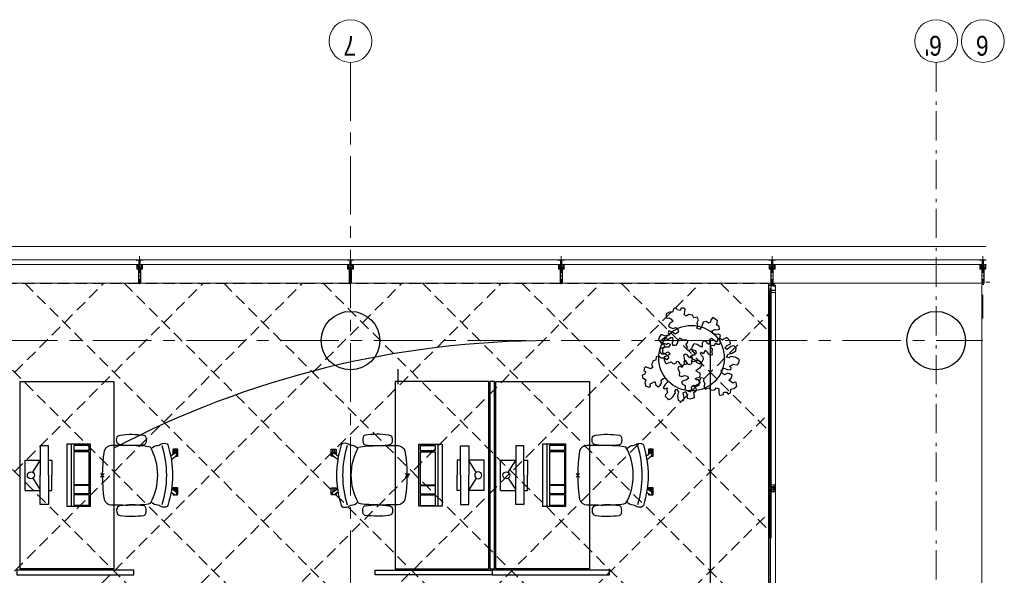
# Model space of a CAD drawing. Header units: millimetres. Extents: x 164327 to 368283, y 131426 to 274001.
# Tile 45 of 160: x 253903 to 262310, y 268288 to 273035. Entities that reach past the tile are written whole.
import ezdxf

# ---------------------------------------------------------------- set-up
doc = ezdxf.new("R2010")
doc.units = ezdxf.units.MM
doc.header["$LTSCALE"] = 400
doc.header["$PDMODE"] = 3
doc.header["$PDSIZE"] = 15
for name, pattern in [('CENTER', [2, 1.25, -0.25, 0.25, -0.25]), ('HIDDEN', [0.375, 0.25, -0.125]), ('STYLE_06', [1.041641, 0.625, -0.208282, 0.069427, -0.138931]), ('STYLE_15', [0.240945, 0.11811, -0.059055, 0.004724, -0.059055]), ('STYLE_16', [0.177165, 0.11811, -0.059055])]:
    doc.linetypes.add(name, pattern=pattern)
for name, color, linetype in [('-gd', 2, 'Continuous'), ('inlay', 6, 'Continuous'), ('inr', 4, 'Continuous'), ('plafond', 255, 'HIDDEN'), ('plant', 114, 'Continuous'), ('plat', 5, 'Continuous'), ('sona-s008_ip0', 7, 'Continuous'), ('stramien', 1, 'CENTER'), ('symbol', 1, 'Continuous'), ('timmerwerk-ge', 150, 'Continuous')]:
    doc.layers.add(name, color=color, linetype=linetype)
for name, color, linetype, lineweight in [('Buitenkozijnen', 140, 'Continuous', 15), ('mat-baksteen', 5, 'Continuous', 25), ('mat-beton (ihwg)', 5, 'Continuous', 25), ('mat-glas-vert', 5, 'Continuous', 15), ('MAT-kit', 140, 'Continuous', 5), ('mat-kunststof', 43, 'Continuous', 9), ('mat-staal', 5, 'Continuous', 25), ('None', 7, 'Continuous', 9)]:
    doc.layers.add(name, color=color, linetype=linetype, lineweight=lineweight)
doc.styles.add('Arial Narrow', font='ARIALN.TTF', dxfattribs={"height": 222.25})

# ---------------------------------------------------------------- blocks, each defined once
blk = doc.blocks.new('Kolom O 500')
at = {"layer": 'mat-beton (ihwg)', "lineweight": 25}
blk.add_circle((0, 0), 250, dxfattribs=at)
blk = doc.blocks.new('*U131')
at = {"layer": 'None', "color": 8, "lineweight": 5, "flags": 128}
for points in [[(-5, -154.3), (-5, -154.3, 0.414214), (-5.5, -154.8), (-5.5, -172.5), (-5.5, -172.5, 0.414214), (-5, -173), (-4, -173), (-4, -173, 0.414214), (-3.5, -172.5), (-3.5, -172.5, 0.414214), (-4, -172), (-4.5, -172), (-4.5, -168.8), (-4.5, -168.8, -0.414214), (-4, -168.3), (-2.7, -168.3), (-2.7, -168.3, 0.221695), (-1.9, -167.9), (-0.8, -166.5), (-0.8, -166.5, -0.466308), (0.8, -166.5), (2, -167.9), (2, -167.9, 0.221695), (2.7, -168.3), (4, -168.3), (4, -168.3, -0.414214), (4.5, -168.8), (4.5, -172), (4, -172), (4, -172, 0.414214), (3.5, -172.5), (3.5, -172.5, 0.414214), (4, -173), (5, -173), (5, -173, 0.414214), (5.5, -172.5), (5.5, -154.8), (5.5, -154.8, 0.414214), (5, -154.3), (4.7, -154.3), (4.7, -155), (4.7, -155, -0.414214), (4.4, -155.3), (4.1, -155.3), (4.1, -155.3, -0.414214), (3.3, -154.5), (3.3, -150.6), (3.3, -150.6, -0.414214), (4.1, -149.8), (4.4, -149.8), (4.4, -149.8, -0.414214), (4.7, -150.1), (4.7, -150.8), (5, -150.8), (5, -150.8, 0.414214), (5.5, -150.3), (5.5, -137.6), (5.5, -137.6, 0.351868), (5.3, -137.3), (5.3, -137.3, 0.351868), (4.9, -137.5), (4.1, -139.2), (4.1, -139.2, 0.314902), (4.2, -139.4), (4.5, -139.7), (4.5, -139.7, -0.198912), (4.5, -139.9), (4.5, -140.1), (4.5, -140.1, -0.198912), (4.5, -140.3), (4.2, -140.6), (4.2, -140.6, 0.414214), (4.2, -140.8), (4.5, -141.1), (4.5, -141.1, -0.198912), (4.5, -141.3), (4.5, -141.5), (4.5, -141.5, -0.198912), (4.5, -141.7), (4.2, -142), (4.2, -142, 0.414214), (4.2, -142.2), (4.5, -142.5), (4.5, -142.5, -0.198912), (4.5, -142.7), (4.5, -143.2), (4.5, -143.2, -0.087489), (4.5, -143.3), (4.2, -144.1), (4.2, -148.5), (4.2, -148.5, -0.414214), (3.9, -148.8), (-3.9, -148.8), (-3.9, -148.8, -0.414214), (-4.2, -148.5), (-4.2, -144.1), (-4.5, -143.3), (-4.5, -143.3, -0.087489), (-4.5, -143.2), (-4.5, -142.7), (-4.5, -142.7, -0.198912), (-4.4, -142.5), (-4.1, -142.2), (-4.1, -142.2, 0.414214), (-4.1, -142), (-4.4, -141.7), (-4.4, -141.7, -0.198912), (-4.5, -141.5), (-4.5, -141.3), (-4.5, -141.3, -0.198912), (-4.4, -141.1), (-4.1, -140.8), (-4.1, -140.8, 0.414214), (-4.1, -140.6), (-4.4, -140.3), (-4.4, -140.3, -0.198912), (-4.5, -140.1), (-4.5, -139.9), (-4.5, -139.9, -0.198912), (-4.4, -139.7), (-4.1, -139.4), (-4.1, -139.4, 0.314902), (-4.1, -139.2), (-4.9, -137.5), (-4.9, -137.5, 0.351868), (-5.3, -137.3), (-5.3, -137.3, 0.351868), (-5.5, -137.6), (-5.5, -150.3), (-5.5, -150.3, 0.414214), (-5, -150.8), (-4.7, -150.8), (-4.7, -150.1), (-4.7, -150.1, -0.414214), (-4.4, -149.8), (-4.1, -149.8), (-4.1, -149.8, -0.414214), (-3.3, -150.6), (-3.3, -154.5), (-3.3, -154.5, -0.414214), (-4.1, -155.3), (-4.4, -155.3), (-4.4, -155.3, -0.414214), (-4.7, -155), (-4.7, -154.3)], [(-4.5, -161.7, -0.414214), (-4, -161.2), (-2.7, -161.2), (-2.7, -161.2, 0.414214), (-2.5, -161), (-2.5, -160.4), (-2.5, -160.4, 0.414214), (-2.7, -160.2), (-4, -160.2), (-4, -160.2, -0.414214), (-4.5, -159.7), (-4.5, -156.8), (-4.5, -156.8, -0.414214), (-4, -156.3), (4, -156.3), (4, -156.3, -0.414214), (4.5, -156.8), (4.5, -159.7), (4.5, -159.7, -0.414214), (4, -160.2), (2.7, -160.2), (2.7, -160.2, 0.414214), (2.5, -160.4), (2.5, -161), (2.5, -161, 0.414214), (2.7, -161.2), (4, -161.2), (4, -161.2, -0.414214), (4.5, -161.7), (4.5, -166.8), (4.5, -166.8, -0.414214), (4, -167.3), (3, -167.3), (3, -167.3, -0.221695), (2.6, -167.1), (1.5, -165.9), (1.5, -165.9, 0.466308), (-1.5, -165.9), (-2.6, -167.1), (-2.6, -167.1, -0.221695), (-2.9, -167.3), (-4, -167.3), (-4, -167.3, -0.414214), (-4.5, -166.8), (-4.5, -161.7)], [(-1.8, -149.8, 0.414214), (-2.3, -150.3), (-2.3, -155.1), (-2.3, -155.1, 0.414214), (-2.1, -155.3), (2.1, -155.3), (2.1, -155.3, 0.414214), (2.3, -155.1), (2.3, -150.3), (2.3, -150.3, 0.414214), (1.8, -149.8), (-1.8, -149.8)]]:
    blk.add_lwpolyline(points, format="xyb", close=True, dxfattribs=at)
blk = doc.blocks.new('*U132')
at = {"layer": 'None', "color": 8, "lineweight": 5, "flags": 128}
for points in [[(-13.5, -182.8), (-13.5, -181.9), (-14.5, -181.1), (-14.5, -181.1, 0.36397), (-14.9, -181.1), (-14.9, -181.1), (-15.4, -181.5), (-15.4, -181.5, -0.36397), (-15.8, -181.5), (-15.8, -181.5), (-16.3, -181.1), (-16.3, -181.1, 0.36397), (-16.7, -181.1), (-16.7, -181.1), (-17.2, -181.5), (-17.2, -181.5, -0.36397), (-17.6, -181.5), (-17.6, -181.5), (-18.1, -181.1), (-18.1, -181.1, 0.36397), (-18.5, -181.1), (-18.5, -181.1), (-19, -181.5), (-19, -181.5, -0.36397), (-19.4, -181.5), (-19.4, -181.5), (-19.9, -181.1), (-19.9, -181.1, 0.36397), (-20.3, -181.1), (-20.3, -181.1), (-20.8, -181.5), (-20.8, -181.5, -0.36397), (-21.2, -181.5), (-21.2, -181.5), (-21.7, -181.1), (-21.7, -181.1, 0.36397), (-22.1, -181.1), (-22.1, -181.1), (-22.4, -181.3), (-23.2, -181.3), (-23.5, -181.1), (-23.5, -181.1, 0.36397), (-23.9, -181.1), (-23.9, -181.1), (-24.2, -181.3), (-24.5, -181.3), (-24.5, -181.3, -0.267949), (-24.8, -181.2), (-24.8, -181.2), (-24.9, -180.9), (-24.9, -180.9, 0.339454), (-25.3, -180.7), (-25.3, -180.7, 0.339454), (-25.5, -181), (-25.5, -181), (-25.5, -184.4), (-25.5, -184.4, 0.414214), (-25.2, -184.7), (-25.2, -184.7), (-24.3, -184.7), (-24.3, -184.7, 0.414214), (-24, -184.4), (-24, -184.4), (-24, -182.7), (-24, -182.7, 0.236068), (-24.1, -182.5), (-24.1, -182.5), (-24.1, -182.5, -0.548276), (-24, -182.2), (-24, -182.2, -0.548276), (-23.8, -182.4), (-23.8, -182.4), (-23.8, -182.4, 0.250388), (-23.6, -182.3), (-23.6, -182.3), (-22.8, -182.3), (-22.8, -182.3, -0.414214), (-22.5, -182.6), (-22.5, -182.6), (-22.5, -183.3), (-22.5, -183.3, 0.414214), (-22.2, -183.6), (-22.2, -183.6), (-22, -183.6), (-22, -183.6, 0.131652), (-21.8, -183.5), (-21.8, -183.5), (-20.5, -182.8), (-13.5, -182.8)], [(-6, -180.7), (-6, -180.7, -0.388879), (-8.7, -183.2), (-8.7, -183.2), (-20.4, -183.2), (-21.6, -183.9), (-22.9, -183.9), (-22.9, -182.7), (-23.8, -182.7), (-23.8, -184.8), (23.8, -184.8), (23.8, -182.7), (22.9, -182.7), (22.9, -183.9), (21.7, -183.9), (20.4, -183.2), (8.7, -183.2), (8.7, -183.2, -0.388879), (6, -180.7), (6, -180.7), (5.3, -173.2), (2.5, -173.2), (2.5, -171.2), (-2.5, -171.2), (-2.5, -173.2), (-5.3, -173.2), (-6, -180.7)], [(13.5, -182.8), (13.5, -181.9), (14.5, -181.1), (14.5, -181.1, -0.36397), (14.9, -181.1), (14.9, -181.1), (15.4, -181.5), (15.4, -181.5, 0.36397), (15.8, -181.5), (15.8, -181.5), (16.3, -181.1), (16.3, -181.1, -0.36397), (16.7, -181.1), (16.7, -181.1), (17.2, -181.5), (17.2, -181.5, 0.36397), (17.6, -181.5), (17.6, -181.5), (18.1, -181.1), (18.1, -181.1, -0.36397), (18.5, -181.1), (18.5, -181.1), (19, -181.5), (19, -181.5, 0.36397), (19.4, -181.5), (19.4, -181.5), (19.9, -181.1), (19.9, -181.1, -0.36397), (20.3, -181.1), (20.3, -181.1), (20.8, -181.5), (20.8, -181.5, 0.36397), (21.2, -181.5), (21.2, -181.5), (21.7, -181.1), (21.7, -181.1, -0.36397), (22.1, -181.1), (22.1, -181.1), (22.4, -181.3), (23.2, -181.3), (23.5, -181.1), (23.5, -181.1, -0.36397), (23.9, -181.1), (23.9, -181.1), (24.2, -181.3), (24.5, -181.3), (24.5, -181.3, 0.267949), (24.8, -181.2), (24.8, -181.2), (25, -180.9), (25, -180.9, -0.339454), (25.3, -180.7), (25.3, -180.7, -0.339454), (25.5, -181), (25.5, -181), (25.5, -184.4), (25.5, -184.4, -0.414214), (25.2, -184.7), (25.2, -184.7), (24.3, -184.7), (24.3, -184.7, -0.414214), (24, -184.4), (24, -184.4), (24, -182.7), (24, -182.7, -0.236068), (24.1, -182.5), (24.1, -182.5), (24.1, -182.5, 0.548276), (24.1, -182.2), (24.1, -182.2, 0.548276), (23.9, -182.4), (23.9, -182.4), (23.9, -182.4, -0.250388), (23.6, -182.3), (23.6, -182.3), (22.8, -182.3), (22.8, -182.3, 0.414214), (22.5, -182.6), (22.5, -182.6), (22.5, -183.3), (22.5, -183.3, -0.414214), (22.2, -183.6), (22.2, -183.6), (22, -183.6), (22, -183.6, -0.131652), (21.8, -183.5), (21.8, -183.5), (20.5, -182.8), (13.5, -182.8)]]:
    blk.add_lwpolyline(points, format="xyb", close=True, dxfattribs=at)
blk = doc.blocks.new('verticale stijl 150x50 UV')
at = {"layer": 'None', "color": 8, "linetype": 'STYLE_15', "lineweight": 5}
blk.add_line((0, -216), (0, 35), dxfattribs=at)
at = {"layer": 'None', "color": 8, "lineweight": 5}
for p, q in [((-25.6, -142.7), (-25.6, -142.7)), ((-25.6, -144.4), (-25.6, -144.4)), ((-24.8, -133.4), (-24.8, -133.4)), ((-24.8, -134.2), (-24.8, -134.2)), ((-24.8, -135), (-24.8, -135)), ((-24.8, -135.8), (-24.8, -135.8)), ((-24.8, -136.6), (-24.8, -136.6)), ((-24.8, -137.4), (-24.8, -137.4)), ((-24.8, -138.3), (-24.8, -138.3)), ((-24.8, -139.1), (-24.8, -139.1)), ((-24.8, -139.9), (-24.8, -139.9)), ((-24.8, -140.7), (-24.8, -140.7)), ((-24.8, -141.5), (-24.8, -141.5)), ((-24.8, -142.3), (-24.8, -142.3)), ((-24.8, -143.1), (-24.8, -143.1)), ((-24.8, -144.8), (-24.8, -144.8)), ((-24, -133), (-24, -133)), ((-24, -133.8), (-24, -133.8)), ((-24, -134.6), (-24, -134.6)), ((-24, -135.4), (-24, -135.4)), ((-24, -136.2), (-24, -136.2)), ((-24, -137), (-24, -137)), ((-24, -137.9), (-24, -137.9)), ((-24, -138.7), (-24, -138.7)), ((-24, -139.5), (-24, -139.5)), ((-24, -140.3), (-24, -140.3)), ((-24, -141.1), (-24, -141.1)), ((-24, -141.9), (-24, -141.9)), ((-24, -142.7), (-24, -142.7)), ((-24, -144.4), (-24, -144.4)), ((-23.2, -133.4), (-23.2, -133.4)), ((-23.2, -134.2), (-23.2, -134.2)), ((-23.2, -135), (-23.2, -135)), ((-23.2, -135.8), (-23.2, -135.8)), ((-23.2, -136.6), (-23.2, -136.6)), ((-23.2, -137.4), (-23.2, -137.4)), ((-23.2, -138.3), (-23.2, -138.3)), ((-23.2, -139.1), (-23.2, -139.1)), ((-23.2, -139.9), (-23.2, -139.9)), ((-23.2, -140.7), (-23.2, -140.7)), ((-23.2, -141.5), (-23.2, -141.5)), ((-23.2, -144.8), (-23.2, -144.8)), ((-22.4, -133), (-22.4, -133)), ((-22.4, -133.8), (-22.4, -133.8)), ((-22.4, -134.6), (-22.4, -134.6)), ((-22.4, -140.3), (-22.4, -140.3)), ((-22.4, -141.1), (-22.4, -141.1)), ((-22.4, -144.4), (-22.4, -144.4)), ((-21.6, -126.9), (-21.6, -126.9)), ((-21.6, -127.7), (-21.6, -127.7)), ((-21.6, -128.5), (-21.6, -128.5)), ((-21.6, -129.3), (-21.6, -129.3)), ((-21.6, -130.1), (-21.6, -130.1)), ((-21.6, -130.9), (-21.6, -130.9)), ((-21.6, -131.8), (-21.6, -131.8)), ((-21.6, -132.6), (-21.6, -132.6)), ((-21.6, -133.4), (-21.6, -133.4)), ((-21.6, -134.2), (-21.6, -134.2)), ((-21.6, -135), (-21.6, -135)), ((-21.6, -139.9), (-21.6, -139.9)), ((-21.6, -140.7), (-21.6, -140.7)), ((-21.6, -141.5), (-21.6, -141.5)), ((-21.6, -144.8), (-21.6, -144.8)), ((-20.7, -126.5), (-20.7, -126.5)), ((-20.7, -128.9), (-20.7, -128.9)), ((-20.7, -129.7), (-20.7, -129.7)), ((-20.7, -130.5), (-20.7, -130.5)), ((-20.7, -131.4), (-20.7, -131.4)), ((-20.7, -132.2), (-20.7, -132.2)), ((-20.7, -133), (-20.7, -133)), ((-20.7, -133.8), (-20.7, -133.8)), ((-20.7, -134.6), (-20.7, -134.6)), ((-20.7, -135.4), (-20.7, -135.4)), ((-20.7, -136.2), (-20.7, -136.2)), ((-20.7, -137), (-20.7, -137)), ((-20.7, -137.9), (-20.7, -137.9)), ((-20.7, -138.7), (-20.7, -138.7)), ((-20.7, -139.5), (-20.7, -139.5)), ((-20.7, -140.3), (-20.7, -140.3)), ((-20.7, -141.1), (-20.7, -141.1)), ((-20.7, -144.4), (-20.7, -144.4)), ((-19.9, -126.1), (-19.9, -126.1)), ((-19.9, -130.1), (-19.9, -130.1)), ((-19.9, -130.9), (-19.9, -130.9)), ((-19.9, -131.8), (-19.9, -131.8)), ((-19.9, -132.6), (-19.9, -132.6)), ((-19.9, -133.4), (-19.9, -133.4)), ((-19.9, -134.2), (-19.9, -134.2)), ((-19.9, -135), (-19.9, -135)), ((-19.9, -135.8), (-19.9, -135.8)), ((-19.9, -136.6), (-19.9, -136.6)), ((-19.9, -137.4), (-19.9, -137.4)), ((-19.9, -138.3), (-19.9, -138.3)), ((-19.9, -139.1), (-19.9, -139.1)), ((-19.9, -139.9), (-19.9, -139.9)), ((-19.9, -140.7), (-19.9, -140.7)), ((-19.9, -141.5), (-19.9, -141.5)), ((-19.9, -142.3), (-19.9, -142.3)), ((-19.9, -143.1), (-19.9, -143.1)), ((-19.9, -143.9), (-19.9, -143.9)), ((-19.1, -126.5), (-19.1, -126.5)), ((-19.1, -127.3), (-19.1, -127.3)), ((-19.1, -128.9), (-19.1, -128.9)), ((-19.1, -129.7), (-19.1, -129.7)), ((-19.1, -130.5), (-19.1, -130.5)), ((-19.1, -131.4), (-19.1, -131.4)), ((-19.1, -132.2), (-19.1, -132.2)), ((-19.1, -133), (-19.1, -133)), ((-19.1, -133.8), (-19.1, -133.8)), ((-19.1, -134.6), (-19.1, -134.6)), ((-19.1, -140.3), (-19.1, -140.3)), ((-19.1, -141.1), (-19.1, -141.1)), ((-19.1, -141.9), (-19.1, -141.9)), ((-18.3, -127.7), (-18.3, -127.7)), ((-18.3, -128.5), (-18.3, -128.5)), ((-18.3, -129.3), (-18.3, -129.3)), ((-18.3, -133.4), (-18.3, -133.4)), ((-18.3, -134.2), (-18.3, -134.2)), ((-18.3, -135), (-18.3, -135)), ((-18.3, -139.9), (-18.3, -139.9)), ((-18.3, -140.7), (-18.3, -140.7)), ((-18.3, -141.5), (-18.3, -141.5)), ((-18.3, -142.3), (-18.3, -142.3)), ((-17.5, -133), (-17.5, -133)), ((-17.5, -133.8), (-17.5, -133.8)), ((-17.5, -134.6), (-17.5, -134.6)), ((-17.5, -135.4), (-17.5, -135.4)), ((-17.5, -136.2), (-17.5, -136.2)), ((-17.5, -137), (-17.5, -137)), ((-17.5, -137.9), (-17.5, -137.9)), ((-17.5, -138.7), (-17.5, -138.7)), ((-17.5, -139.5), (-17.5, -139.5)), ((-17.5, -140.3), (-17.5, -140.3)), ((-17.5, -141.1), (-17.5, -141.1)), ((-17.5, -141.9), (-17.5, -141.9)), ((-17.5, -142.7), (-17.5, -142.7)), ((-16.7, -133.4), (-16.7, -133.4)), ((-16.7, -134.2), (-16.7, -134.2)), ((-16.7, -135), (-16.7, -135)), ((-16.7, -135.8), (-16.7, -135.8)), ((-16.7, -136.6), (-16.7, -136.6)), ((-16.7, -137.4), (-16.7, -137.4)), ((-16.7, -138.3), (-16.7, -138.3)), ((-16.7, -139.1), (-16.7, -139.1)), ((-16.7, -139.9), (-16.7, -139.9)), ((-16.7, -140.7), (-16.7, -140.7)), ((-16.7, -141.5), (-16.7, -141.5)), ((-16.7, -142.3), (-16.7, -142.3)), ((-16.7, -143.1), (-16.7, -143.1)), ((-15.9, -141.1), (-15.9, -141.1)), ((-15.9, -141.9), (-15.9, -141.9)), ((-15.9, -142.7), (-15.9, -142.7)), ((-15.9, -144.4), (-15.9, -144.4)), ((-15.1, -142.3), (-15.1, -142.3)), ((-15.1, -143.1), (-15.1, -143.1)), ((-15.1, -143.9), (-15.1, -143.9)), ((-15.1, -144.8), (-15.1, -144.8)), ((-14.2, -141.9), (-14.2, -141.9)), ((-14.2, -142.7), (-14.2, -142.7)), ((-14.2, -143.5), (-14.2, -143.5)), ((-14.2, -144.4), (-14.2, -144.4)), ((-13.4, -143.1), (-13.4, -143.1)), ((-13.4, -143.9), (-13.4, -143.9))]:
    blk.add_line(p, q, dxfattribs=at)
at = {"layer": 'None', "color": 8, "linetype": 'STYLE_16', "lineweight": 5}
for p, q in [((-2.2, -155.1), (0, -154.5)), ((-2.2, -156.7), (-2.2, -155.1)), ((-1.5, -156.9), (-1.5, -155)), ((-1, -157), (-1, -155.1)), ((2.3, -155.1), (0, -154.5)), ((1, -157), (1, -155.1)), ((1.5, -156.9), (1.5, -155)), ((2.3, -156.7), (2.3, -155.1))]:
    blk.add_line(p, q, dxfattribs=at)
at = {"layer": 'None', "color": 8, "linetype": 'Continuous', "lineweight": 5, "flags": 128}
for points in [[(-10, 15.4), (10, 15.4), (10, -104.8), (25, -104.8), (25, -116.8), (-25, -116.8), (-25, -104.8), (-10, -104.8)], [(-8, 13.4), (-8, -104.8), (8, -104.8), (8, 13.4)], [(8, -106.8), (-8, -106.8), (-23, -106.8), (-23, -114.8), (23, -114.8), (23, -106.8)]]:
    blk.add_lwpolyline(points, close=True, dxfattribs=at)
at = {"layer": 'None', "color": 8, "lineweight": 5, "flags": 128}
for points in [[(-14.8, -144.8), (-14.8, -144.8, 0.390793), (-13.2, -143.5), (-13.2, -143.5, 0.390793), (-14.4, -141.8), (-14.4, -141.8, -0.352623), (-16, -139.9), (-16, -133.1), (-16, -133.1, 0.414214), (-16.3, -132.8), (-17.6, -132.8), (-18.1, -133), (-18.1, -133, -0.520293), (-18.3, -132.8), (-18.3, -130.1), (-18.2, -130), (-18.2, -128), (-18.2, -128, -0.577863), (-18.1, -127.7), (-18, -127.7), (-18, -127.7, 0.366605), (-17.7, -127.5), (-17.7, -127.5, 0.366605), (-17.9, -127.1), (-17.9, -127.1, -0.130834), (-19.2, -126.1), (-19.2, -126.1, 0.439074), (-20.7, -126.1), (-20.7, -126.1, -0.133252), (-22, -127.1), (-22, -127.1, 0.366605), (-22.2, -127.5), (-22.2, -127.5, 0.366605), (-21.9, -127.7), (-21.8, -127.7), (-21.8, -127.7, -0.577455), (-21.8, -128), (-21.8, -130), (-21.6, -130.1), (-21.6, -132.8), (-21.6, -132.8, -0.52048), (-21.9, -133), (-22.4, -132.8), (-24.7, -132.8), (-24.7, -132.8, 0.414214), (-25, -133.1), (-25, -140.9), (-25, -140.9, -0.255976), (-25.9, -142.6), (-25.9, -142.6, 0.749676), (-25.3, -144.8), (-21.2, -144.8), (-21.2, -144.8, 0.414214), (-19.2, -142.8), (-19.2, -142.8, -0.402808), (-18.7, -142.3), (-18.7, -142.3, -0.402808), (-18.2, -142.8), (-18.2, -142.8, 0.233259), (-18, -143.1), (-14.6, -143.6), (-14.6, -143.6, -0.419014), (-14.5, -143.7), (-14.5, -143.7, -0.419014), (-14.6, -143.8), (-16, -143.8), (-16, -143.8, 0.414214), (-16.5, -144.3), (-16.5, -144.3, 0.414214), (-16, -144.8)], [(-23.2, -141.6), (-23.2, -141.6, 0.418874), (-23.7, -142.1), (-23.7, -142.1, -0.396568), (-25.3, -143.4), (-25.3, -143.4, 0.437017), (-25.7, -143.7), (-25.7, -143.7, 0.437017), (-25.4, -144), (-21.9, -144), (-21.9, -144, 0.263556), (-20.2, -143), (-20.2, -143, 0.552342), (-20.8, -141.8)], [(25, -132.6), (25, -116.8), (23.1, -116.8), (-23.1, -116.8), (-25, -116.8), (-25, -132.6), (-22.1, -132.6), (-22.1, -128), (-22.6, -128), (-22.6, -126.6), (-22.1, -126.6), (-22.1, -124.7), (-21.9, -124.5), (-21.9, -120.3), (-21.9, -120.3, -0.414214), (-20.2, -118.6), (-20.1, -118.6), (-20.1, -118.6, -0.414214), (-18.4, -120.3), (-18.4, -124.5), (-18.2, -124.7), (-18.2, -126.6), (-17.7, -126.6), (-17.7, -128), (-18.2, -128), (-18.2, -132.6), (-16.3, -132.6), (-16.3, -119.8), (-16.3, -119.8, -0.414214), (-15.1, -118.6), (-15.1, -118.6), (-6.5, -118.6), (-6.5, -118.6, -0.414214), (-5.3, -119.8), (-5.3, -136.8), (-3.9, -136.8), (-3.9, -139.6), (-4.3, -140), (-3.9, -140.4), (-3.9, -141), (-4.3, -141.4), (-3.9, -141.8), (-3.9, -142.4), (-4.3, -142.8), (-3.9, -143.8), (-3.9, -148.6), (-2.2, -148.6), (-2.2, -137.8), (-2.2, -137.8, -0.414214), (0, -135.6), (0, -135.6), (0, -135.6, -0.414214), (2.2, -137.8), (2.2, -148.6), (3.9, -148.6), (3.9, -143.8), (4.3, -142.8), (3.9, -142.4), (3.9, -141.8), (4.3, -141.4), (3.9, -141), (3.9, -140.4), (4.3, -140), (3.9, -139.6), (3.9, -136.8), (5.4, -136.8), (5.4, -119.8), (5.4, -119.8, -0.414214), (6.6, -118.6), (6.6, -118.6), (15.1, -118.6), (15.1, -118.6, -0.414214), (16.3, -119.8), (16.3, -132.6), (18.2, -132.6), (18.2, -128), (17.7, -128), (17.7, -126.6), (18.2, -126.6), (18.2, -124.7), (18.5, -124.5), (18.5, -120.3), (18.5, -120.3, -0.414214), (20.2, -118.6), (20.2, -118.6), (20.2, -118.6, -0.414214), (21.9, -120.3), (21.9, -124.5), (22.1, -124.7), (22.1, -126.6), (22.6, -126.6), (22.6, -128), (22.1, -128), (22.1, -132.6)], [(-23, -135.9), (-23, -135.9, -0.414214), (-22.1, -135), (-22.1, -135, -0.414214), (-21.3, -135.9), (-21.3, -138.8), (-21.3, -138.8, -0.414214), (-22.1, -139.6), (-22.1, -139.6, -0.414214), (-23, -138.8)], [(-21, -127.8, -0.29188), (-20.8, -127.3), (-20.3, -126.9), (-20.3, -126.9, -0.344328), (-19.7, -126.9), (-19.2, -127.3), (-19.2, -127.3, -0.29188), (-19, -127.8), (-19.4, -129.5), (-19.4, -129.5, -0.348796), (-20, -130), (-20, -130, -0.348796), (-20.6, -129.5), (-21, -127.8)], [(-18.8, -139.6, -0.414214), (-19.7, -138.8), (-19.7, -135.9), (-19.7, -135.9, -0.414214), (-18.8, -135), (-18.8, -135, -0.414214), (-18, -135.9), (-18, -138.8), (-18, -138.8, -0.414214), (-18.8, -139.6)], [(0, -157.1), (0, -157.1, -0.163834), (-4.3, -155.6), (-4.3, -155.6), (-4.3, -155.6, -0.234469), (-4.7, -154.8), (-4.7, -154.8), (-4.7, -153.6), (4.8, -153.6), (4.8, -154.8), (4.8, -154.8, -0.234469), (4.4, -155.6), (4.4, -155.6), (4.4, -155.6, -0.163834), (0, -157.1), (0, -157.1)], [(14.8, -144.8), (14.8, -144.8, -0.390793), (13.3, -143.5), (13.3, -143.5, -0.390793), (14.4, -141.8), (14.4, -141.8, 0.352623), (16, -139.9), (16, -133.1), (16, -133.1, -0.414214), (16.3, -132.8), (17.6, -132.8), (18.1, -133), (18.1, -133, 0.520293), (18.4, -132.8), (18.4, -130.1), (18.2, -130), (18.2, -128), (18.2, -128, 0.577863), (18.2, -127.7), (18.1, -127.7), (18.1, -127.7, -0.366605), (17.8, -127.5), (17.8, -127.5, -0.366605), (18, -127.1), (18, -127.1, 0.130834), (19.3, -126.1), (19.3, -126.1, -0.439074), (20.7, -126.1), (20.7, -126.1, 0.133252), (22.1, -127.1), (22.1, -127.1, -0.366605), (22.3, -127.5), (22.3, -127.5, -0.366605), (22, -127.7), (21.9, -127.7), (21.9, -127.7, 0.577455), (21.8, -128), (21.8, -130), (21.7, -130.1), (21.7, -132.8), (21.7, -132.8, 0.52048), (21.9, -133), (22.4, -132.8), (24.7, -132.8), (24.7, -132.8, -0.414214), (25, -133.1), (25, -140.9), (25, -140.9, 0.255976), (25.9, -142.6), (25.9, -142.6, -0.749676), (25.3, -144.8), (21.2, -144.8), (21.2, -144.8, -0.414214), (19.2, -142.8), (19.2, -142.8, 0.402808), (18.7, -142.3), (18.7, -142.3, 0.402808), (18.2, -142.8), (18.2, -142.8, -0.233259), (18, -143.1), (14.6, -143.6), (14.6, -143.6, 0.419014), (14.5, -143.7), (14.5, -143.7, 0.419014), (14.6, -143.8), (16, -143.8), (16, -143.8, -0.414214), (16.5, -144.3), (16.5, -144.3, -0.414214), (16, -144.8)], [(18.9, -139.6, 0.414214), (19.7, -138.8), (19.7, -135.9), (19.7, -135.9, 0.414214), (18.9, -135), (18.9, -135, 0.414214), (18, -135.9), (18, -138.8), (18, -138.8, 0.414214), (18.9, -139.6)], [(21, -127.8, 0.29188), (20.8, -127.3), (20.3, -126.9), (20.3, -126.9, 0.344328), (19.7, -126.9), (19.2, -127.3), (19.2, -127.3, 0.29188), (19, -127.8), (19.4, -129.5), (19.4, -129.5, 0.348796), (20, -130), (20, -130, 0.348796), (20.6, -129.5), (21, -127.8)], [(23.2, -141.6), (23.2, -141.6, -0.418874), (23.7, -142.1), (23.7, -142.1, 0.396568), (25.3, -143.4), (25.3, -143.4, -0.437017), (25.7, -143.7), (25.7, -143.7, -0.437017), (25.4, -144), (21.9, -144), (21.9, -144, -0.263556), (20.2, -143), (20.2, -143, -0.552342), (20.8, -141.8)], [(23, -135.9), (23, -135.9, 0.414214), (22.2, -135), (22.2, -135, 0.414214), (21.3, -135.9), (21.3, -138.8), (21.3, -138.8, 0.414214), (22.2, -139.6), (22.2, -139.6, 0.414214), (23, -138.8)]]:
    blk.add_lwpolyline(points, format="xyb", close=True, dxfattribs=at)
blk.add_lwpolyline([(4, -118.6), (4, -134.3), (-4, -134.3), (-4, -118.6)], close=True, dxfattribs=at)
at = {"layer": 'None', "color": 8, "linetype": 'STYLE_16', "lineweight": 5}
for centre, radius, start, end in [((-1.6, -158.4), 3.38, 79.33567, 100.66433), ((0, -163.2), 8.16, 82.95849, 97.04151), ((0, -160.4), 3.5, 73.41492, 106.58508), ((1.6, -158.4), 3.38, 79.33567, 100.66433)]:
    blk.add_arc(centre, radius, start, end, dxfattribs=at)
at = {"layer": 'None', "color": 7}
for name in ['*U131', '*U132']:
    blk.add_blockref(name, (0, 0), dxfattribs=at)
blk = doc.blocks.new('Vliesgevelelement 4 150x50 1_200')
at = {"layer": 'Buitenkozijnen', "color": 7, "xscale": -1, "rotation": 270.0000000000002}
blk.add_blockref('verticale stijl 150x50 UV', (-5.2, 0), dxfattribs=at)
blk = doc.blocks.new('*U144')
at = {"layer": 'mat-kunststof', "lineweight": 9}
blk.add_lwpolyline([(51441.1, 4644.4), (51426.1, 4644.4), (51426.1, 4655.6), (51441.1, 4655.6)], close=True, dxfattribs=at)
at = {"layer": 'None', "lineweight": 9}
blk.add_lwpolyline([(51441.1, 4644.4), (51426.1, 4655.6), (51441.1, 4655.6), (51426.1, 4644.4)], dxfattribs=at)
blk = doc.blocks.new('*U145')
at = {"layer": 'MAT-kit', "color": 9, "linetype": 'Continuous', "lineweight": 5}
for points in [[(51441.1, 4660), (51433, 4659.3), (51426.1, 4660), (51426.1, 4657.8), (51426.1, 4655.6), (51433.6, 4655.6), (51441.1, 4655.6), (51441.1, 4657.8), (51441.1, 4660)], [(51441.1, 4640), (51433, 4640.7), (51426.1, 4640), (51426.1, 4642.2), (51426.1, 4644.4), (51433.6, 4644.4), (51441.1, 4644.4), (51441.1, 4642.2), (51441.1, 4640)]]:
    blk.add_open_spline(points, degree=2, knots=[0, 0, 0, 0.386095, 0.386095, 0.50031, 0.50031, 0.885785, 0.885785, 1, 1, 1], dxfattribs=at)
at = {"layer": 'None', "color": 7}
blk.add_blockref('*U144', (0, 0), dxfattribs=at)
blk = doc.blocks.new('jan404.129')
at = {"layer": 'None', "lineweight": 15, "flags": 128}
for points in [[(-10, 14.85), (-10, -24.79), (10, -24.79), (10, 14.85)], [(8.5, 13.35), (8.5, -23.29), (-8.5, -23.29), (-8.5, 13.35)]]:
    blk.add_lwpolyline(points, close=True, dxfattribs=at)
blk = doc.blocks.new('*U146')
at = {"layer": 'None', "color": 7, "linetype": 'Continuous', "lineweight": 15}
for p, q in [((51362.6, 4680), (51423.1, 4680)), ((51362.6, 4678.5), (51381.1, 4678.5)), ((51381.1, 4677), (51362.6, 4677)), ((51381.1, 4678.5), (51423.1, 4678.5)), ((51381.1, 4621.5), (51381.1, 4677)), ((51382.6, 4621.5), (51382.6, 4677)), ((51423.1, 4678.5), (51423.1, 4621.5)), ((51424.6, 4678.5), (51424.6, 4621.5)), ((51423.1, 4621.5), (51382.6, 4621.5)), ((51423.1, 4620), (51382.6, 4620))]:
    blk.add_line(p, q, dxfattribs=at)
for centre, start, end in [((51362.6, 4678.5), 90, 180), ((51362.6, 4678.5), 180, 270), ((51381.1, 4677), 0, 90), ((51423.1, 4678.5), 0, 90), ((51382.6, 4621.5), 180, 270), ((51423.1, 4621.5), 270, 0)]:
    blk.add_arc(centre, 1.5, start, end, dxfattribs=at)
at = {"layer": 'None', "linetype": 'Continuous', "lineweight": 5}
blk.add_point((51424.6, 4645), dxfattribs=at)
blk = doc.blocks.new('*U147')
at = {"layer": 'mat-staal', "color": 7}
blk.add_blockref('*U146', (0, 0), dxfattribs=at)
at = {"layer": 'mat-staal', "color": 7, "rotation": 180}
blk.add_blockref('jan404.129', (51371.1, 4634.86), dxfattribs=at)
blk = doc.blocks.new('*U148')
at = {"layer": 'None', "color": 7, "linetype": 'Continuous', "lineweight": 15}
for p, q in [((49661.35, 4680), (49698.35, 4680)), ((49661.35, 4678.5), (49699.85, 4678.5)), ((49679.85, 4677), (49661.35, 4677)), ((49679.85, 4621.5), (49679.85, 4677)), ((49718.35, 4680), (49681.35, 4680)), ((49681.35, 4621.5), (49681.35, 4677)), ((49698.35, 4621.5), (49698.35, 4677)), ((49718.35, 4678.5), (49699.85, 4678.5)), ((49699.85, 4621.5), (49699.85, 4677)), ((49699.85, 4677), (49718.35, 4677)), ((49698.35, 4621.5), (49681.35, 4621.5)), ((49681.35, 4621.5), (49698.35, 4621.5)), ((49698.35, 4620), (49681.35, 4620)), ((49681.35, 4620), (49698.35, 4620))]:
    blk.add_line(p, q, dxfattribs=at)
for centre, start, end in [((49661.35, 4678.5), 90, 180), ((49661.35, 4678.5), 180, 270), ((49679.85, 4677), 0, 90), ((49699.85, 4677), 90, 180), ((49718.35, 4678.5), 0, 90), ((49718.35, 4678.5), 270, 0), ((49681.35, 4621.5), 180, 270), ((49681.35, 4621.5), 180, 270), ((49698.35, 4621.5), 270, 0), ((49698.35, 4621.5), 270, 0)]:
    blk.add_arc(centre, 1.5, start, end, dxfattribs=at)
at = {"layer": 'None', "linetype": 'Continuous', "lineweight": 5}
for p in [(49679.85, 4645), (49699.85, 4645)]:
    blk.add_point(p, dxfattribs=at)
blk = doc.blocks.new('*U149')
at = {"layer": 'None', "color": 7}
for name, p in [('*U148', (0, 0)), ('jan404.129', (49669.85, 4644.79))]:
    blk.add_blockref(name, p, dxfattribs=at)
at = {"layer": 'None', "color": 7, "xscale": -1}
blk.add_blockref('jan404.129', (49709.85, 4644.79), dxfattribs=at)
blk = doc.blocks.new('*U157')
at = {"layer": 'mat-glas-vert', "color": 140, "lineweight": 15}
for points in [[(48008.6, 4663.9), (48008.6, 4673.9), (49669.8, 4673.9), (49669.8, 4663.9)], [(49266, 4658.4), (51401.2, 4658.4), (51401.2, 4665.9), (49266, 4665.9)], [(49709.8, 4663.9), (49709.8, 4673.9), (51371.1, 4673.9), (51371.1, 4663.9)]]:
    blk.add_lwpolyline(points, close=True, dxfattribs=at)
at = {"layer": 'None', "lineweight": 9}
blk.add_lwpolyline([(51424.6, 4620), (51424.6, 4680), (42691.1, 4680), (42691.1, 4620)], close=True, dxfattribs=at)
at = {"layer": 'mat-staal', "color": 7}
blk.add_blockref('*U145', (0, 0), dxfattribs=at)
at = {"layer": 'None', "color": 7}
for name in ['*U149', '*U147']:
    blk.add_blockref(name, (0, 0), dxfattribs=at)
blk = doc.blocks.new('SONA-S008_B2')
at = {"layer": '-gd'}
blk.add_open_spline([(-253, -509.5), (-87.8, -560.2), (87.8, -560.2), (253, -509.5)], degree=3, dxfattribs=at)
for points in [[(-206.6, -15.8), (-79.4, 5.3), (79.6, 5.3), (206.6, -15.8)], [(-253, -272.1), (-257.1, -206.8), (-252.1, -139.2), (-253, -73.9)], [(-253, -73.9), (-253.4, -51.6), (-233.1, -20.2), (-206.6, -15.8)], [(206.6, -15.8), (233.1, -20.2), (253.4, -51.6), (253, -73.9)], [(253, -73.9), (252.1, -139.2), (257.1, -206.8), (253, -272.1)], [(-342.5, -153.6), (-353.5, -221.1), (-351.5, -287.6), (-342.5, -355.4)], [(-325.3, -126.1), (-337, -131.7), (-340.4, -140.8), (-342.5, -153.6)], [(-277.9, -126.1), (-287.8, -121.3), (-315.3, -121.3), (-325.3, -126.1)], [(-260.7, -153.6), (-262.7, -140.8), (-266.2, -131.7), (-277.9, -126.1)], [(-260.7, -355.4), (-251.6, -287.6), (-249.7, -221.1), (-260.7, -153.6)], [(260.6, -355.4), (251.6, -287.6), (249.7, -221.1), (260.6, -153.6)], [(260.6, -153.6), (262.7, -140.8), (266.2, -131.7), (277.9, -126.1)], [(277.9, -126.1), (287.8, -121.3), (315.3, -121.3), (325.3, -126.1)], [(325.3, -126.1), (337, -131.7), (340.4, -140.8), (342.5, -153.6)], [(342.5, -153.6), (353.4, -221.1), (351.5, -287.6), (342.5, -355.4)], [(-250.7, -332.5), (-253.1, -331.7), (-255.4, -330.9), (-257.6, -330.2)], [(-255.2, -303.9), (-254.1, -304.3), (-252.9, -304.7), (-251.7, -305.1)], [(-238.9, -411.5), (-253, -365.7), (-250.2, -318.7), (-253, -272.1)], [(253, -272.1), (250.2, -318.7), (253, -365.7), (238.9, -411.5)], [(256.9, -323.2), (255, -323.8), (253.1, -324.4), (251, -325.1)], [(251.9, -297.7), (252.9, -297.4), (253.8, -297.1), (254.7, -296.8)], [(-342.5, -355.4), (-341.5, -363), (-333.6, -369.9), (-326.1, -371.8)], [(-326.1, -371.8), (-310.3, -375.7), (-292.8, -375.7), (-277, -371.8)], [(-277, -371.8), (-269.5, -369.9), (-261.7, -363), (-260.7, -355.4)], [(-227.3, -418.1), (-247.1, -436.6), (-255.7, -455.2), (-255.5, -473.7)], [(238.9, -411.5), (95.4, -494.5), (-95.5, -494.5), (-238.9, -411.5)], [(255.5, -473.7), (255.7, -455.2), (247.1, -436.6), (227.3, -418.1)], [(277, -371.8), (269.5, -369.9), (261.7, -363), (260.6, -355.4)], [(326.1, -371.8), (310.3, -375.7), (292.8, -375.7), (277, -371.8)], [(342.5, -355.4), (341.5, -363), (333.6, -369.9), (326.1, -371.8)], [(-255.5, -473.7), (-255.4, -489), (-270.3, -500.1), (-272.1, -515.2)], [(272.1, -515.2), (270.3, -500.1), (255.4, -489), (255.5, -473.7)], [(-272.1, -515.2), (-274.4, -533.8), (-273.7, -555.7), (-258.6, -560.1)], [(-258.6, -560.1), (-77.4, -613.6), (78.8, -613.6), (258.6, -560.1)], [(-185.5, -615.4), (-185.5, -615.4), (-176.5, -602.9), (-162.6, -583.8)], [(143.7, -587.5), (156, -604.4), (163.9, -615.2), (163.9, -615.2)], [(258.6, -560.1), (273.7, -555.6), (274.4, -533.8), (272.1, -515.2)], [(-222.5, -641.1), (-222.5, -641.1), (-222.4, -632.9), (-222.4, -632.9)], [(-218.8, -644.8), (-220.8, -644.8), (-222.5, -643.1), (-222.5, -641.1)], [(-222.4, -606.9), (-222.4, -604.9), (-220.7, -603.3), (-218.7, -603.3)], [(-222.4, -615.1), (-222.4, -615.1), (-222.4, -606.9), (-222.4, -606.9)], [(-218.8, -615.1), (-218.8, -615.1), (-222.4, -615.1), (-222.4, -615.1)], [(-222.4, -629.9), (-222.4, -629.9), (-222.4, -618.1), (-222.4, -618.1)], [(-222.4, -618.1), (-222.4, -618.1), (-198.5, -618.1), (-198.5, -618.1)], [(-198.6, -630), (-198.6, -630), (-222.4, -629.9), (-222.4, -629.9)], [(-222.4, -632.9), (-222.4, -632.9), (-218.8, -632.9), (-218.8, -632.9)], [(-198.5, -615.1), (-198.5, -615.1), (-218.8, -615.1), (-218.8, -615.1)], [(-218.8, -632.9), (-218.8, -632.9), (-198.6, -633), (-198.6, -633)], [(-166.5, -644.9), (-166.5, -644.9), (-218.8, -644.8), (-218.8, -644.8)], [(-218.7, -603.3), (-218.7, -603.3), (-192, -603.3), (-176.8, -603.3)], [(-198.6, -633), (-198.6, -633), (-198.6, -630), (-198.6, -630)], [(-198.6, -630), (-198.6, -630), (-186.7, -630), (-186.7, -630)], [(-198.6, -633), (-198.6, -633), (-186.7, -633), (-186.7, -633)], [(-198.5, -618.1), (-198.5, -618.1), (-198.5, -615.1), (-198.5, -615.1)], [(-198.5, -615.1), (-198.5, -615.1), (-186.7, -615.2), (-186.7, -615.2)], [(-198.5, -618.1), (-198.5, -618.1), (-189.1, -618.2), (-187.1, -618.2)], [(-182.7, -633.4), (-188.4, -629.2), (-189.7, -621.1), (-185.5, -615.4)], [(-185.4, -615.2), (-186.2, -615.2), (-186.7, -615.2), (-186.7, -615.2)], [(-186.7, -615.2), (-186.7, -615.2), (-186.7, -616.4), (-186.7, -617.3)], [(-185.9, -630), (-186.4, -630), (-186.7, -630), (-186.7, -630)], [(-186.7, -630), (-186.7, -630), (-186.7, -633), (-186.7, -633)], [(-186.7, -633), (-186.7, -633), (-185.3, -633), (-183.1, -633)], [(-164.7, -630.5), (-168.8, -636.2), (-176.9, -637.5), (-182.7, -633.4)], [(-182.7, -633.4), (-182.7, -633.4), (-182.7, -633.4), (-182.7, -633.4)], [(-167.1, -633), (-166.7, -633), (-166.5, -633), (-166.5, -633)], [(-166.5, -633), (-166.5, -633), (-162.9, -633.1), (-162.9, -633.1)], [(-162.9, -641.3), (-162.9, -643.3), (-164.5, -644.9), (-166.5, -644.9)], [(-134.5, -588.9), (-152.4, -613.6), (-164.7, -630.5), (-164.7, -630.5)], [(-162.8, -630.1), (-162.8, -630.1), (-163.4, -630.1), (-164.4, -630)], [(-162.9, -633.1), (-162.9, -633.1), (-162.9, -641.3), (-162.9, -641.3)], [(-162.8, -628), (-162.8, -629.2), (-162.8, -630.1), (-162.8, -630.1)], [(106.4, -606.6), (106.4, -604.6), (108, -603), (110, -603)], [(106.4, -614.8), (106.4, -614.8), (106.4, -606.6), (106.4, -606.6)], [(110.1, -614.8), (110.1, -614.8), (106.4, -614.8), (106.4, -614.8)], [(106.4, -629.7), (106.4, -629.7), (106.4, -617.8), (106.4, -617.8)], [(106.4, -617.8), (106.4, -617.8), (130.3, -617.8), (130.3, -617.8)], [(130.3, -629.6), (130.3, -629.6), (106.4, -629.7), (106.4, -629.7)], [(106.4, -640.9), (106.4, -640.9), (106.4, -632.7), (106.4, -632.7)], [(106.4, -632.7), (106.4, -632.7), (110.1, -632.7), (110.1, -632.7)], [(110.1, -644.5), (108.1, -644.5), (106.5, -642.9), (106.4, -640.9)], [(110, -603), (110, -603), (115.6, -603), (123.1, -603)], [(130.3, -614.8), (130.3, -614.8), (110.1, -614.8), (110.1, -614.8)], [(110.1, -632.7), (110.1, -632.7), (130.3, -632.6), (130.3, -632.6)], [(162.4, -644.4), (162.4, -644.4), (110.1, -644.5), (110.1, -644.5)], [(143.1, -630.4), (143.1, -630.4), (131.8, -614.9), (115.2, -592)], [(130.3, -617.8), (130.3, -617.8), (130.3, -614.8), (130.3, -614.8)], [(130.3, -614.8), (130.3, -614.8), (130.9, -614.8), (131.7, -614.8)], [(130.3, -617.8), (130.3, -617.8), (131.9, -617.8), (133.9, -617.8)], [(130.3, -632.6), (130.3, -632.6), (130.3, -629.6), (130.3, -629.6)], [(130.3, -629.6), (130.3, -629.6), (142.1, -629.6), (142.1, -629.6)], [(130.3, -632.6), (130.3, -632.6), (142.2, -632.6), (142.2, -632.6)], [(142.5, -629.6), (142.3, -629.6), (142.1, -629.6), (142.1, -629.6)], [(142.1, -629.6), (142.1, -629.6), (142.2, -632.6), (142.2, -632.6)], [(142.2, -632.6), (142.2, -632.6), (143.3, -632.6), (145.1, -632.6)], [(161.1, -633.2), (155.3, -637.4), (147.2, -636.1), (143.1, -630.4)], [(154.9, -602.9), (159.4, -602.9), (162.3, -602.9), (162.3, -602.9)], [(163.9, -615.2), (168.1, -621), (166.8, -629.1), (161.1, -633.2)], [(161.1, -633.2), (161.1, -633.2), (161.1, -633.2), (161.1, -633.2)], [(161.8, -632.6), (162.2, -632.6), (162.4, -632.6), (162.4, -632.6)], [(162.3, -602.9), (164.4, -602.9), (166, -604.6), (166, -606.6)], [(162.4, -632.6), (162.4, -632.6), (166, -632.6), (166, -632.6)], [(166, -640.8), (166, -642.8), (164.4, -644.4), (162.4, -644.4)], [(166, -614.8), (166, -614.8), (164.6, -614.8), (163.5, -614.8)], [(166, -629.6), (166, -629.6), (165.4, -629.6), (164.4, -629.6)], [(165.3, -617.8), (165.8, -617.8), (166, -617.8), (166, -617.8)], [(166, -606.6), (166, -606.6), (166, -614.8), (166, -614.8)], [(166, -617.8), (166, -617.8), (166, -618.6), (166, -619.9)], [(166, -625.7), (166, -627.8), (166, -629.6), (166, -629.6)], [(166, -632.6), (166, -632.6), (166, -640.8), (166, -640.8)]]:
    blk.add_open_spline(points, degree=3)
at = {"layer": 'sona-s008_ip0'}
blk.add_point((0, 0), dxfattribs=at)
blk = doc.blocks.new('SYMB-CMP4_B2')
for p, q in [((-130, 558.1), (130, 558.1)), ((-130, 558.1), (-130, 428.1)), ((130, 558.1), (130, 428.1)), ((-250, 358.1), (-250, 428.1)), ((-250, 428.1), (0, 428.1)), ((-25.3, 491.9), (-125, 428.1)), ((250, 428.1), (0, 428.1)), ((25.3, 491.9), (125, 428.1)), ((250, 358.1), (250, 428.1)), ((0, 358.1), (-250, 358.1)), ((-130, 358.1), (-130, 328.1)), ((0, 358.1), (250, 358.1)), ((130, 358.1), (130, 328.1)), ((-130, 328.1), (0, 328.1)), ((130, 328.1), (0, 328.1)), ((265, 200), (-265, 200)), ((-265, 200), (-265, 0)), ((265, 0), (265, 200)), ((265, 162.9), (-265, 162.9)), ((-166.8, 141.5), (-259.7, 141.5)), ((-259.7, 12.9), (-259.7, 141.5)), ((-166.8, 12.9), (-166.8, 141.5)), ((-88, 141.5), (-159.1, 141.5)), ((-159.1, 12.9), (-159.1, 141.5)), ((-88, 12.9), (-88, 141.5)), ((200.4, 141.5), (-81.5, 141.5)), ((-81.5, 12.9), (-81.5, 141.5)), ((200.4, 12.9), (200.4, 141.5)), ((254.7, 141.5), (212.3, 141.5)), ((212.3, 12.9), (212.3, 141.5)), ((254.7, 12.9), (254.7, 141.5)), ((-265, 0), (265, 0)), ((-166.8, 12.9), (-259.7, 12.9)), ((-88, 12.9), (-159.1, 12.9)), ((200.4, 12.9), (-81.5, 12.9)), ((254.7, 12.9), (212.3, 12.9))]:
    blk.add_line(p, q)
blk.add_circle((0, 508.1), 30)
blk = doc.blocks.new('SYMB-BM02_B2')
at = {"layer": 'plant'}
blk.add_lwpolyline([(98, 356), (66, 371), (46, 367), (23, 344), (26, 317), (5, 314), (-27, 337), (-68, 353), (-84, 340), (-93, 315), (-77, 290), (-84, 262), (-106, 274), (-134, 301), (-166, 298), (-190, 273), (-184, 246), (-181, 209), (-209, 214), (-256, 237), (-302, 241), (-315, 221), (-325, 198), (-329, 157), (-315, 134), (-286, 119), (-263, 95), (-270, 73), (-298, 80), (-306, 68), (-307, 29), (-341, 38), (-375, 66), (-406, 70), (-427, 48), (-413, 13), (-402, -28), (-381, -27), (-361, -62), (-377, -76), (-407, -84), (-423, -126), (-448, -119), (-475, -126), (-482, -158), (-448, -194), (-447, -249), (-411, -258), (-363, -237), (-327, -242), (-307, -272), (-338, -303), (-366, -308), (-398, -333), (-381, -365), (-338, -377), (-336, -406), (-332, -436), (-252, -458), (-234, -418), (-243, -383), (-220, -358), (-184, -372), (-140, -344), (-141, -283), (-132, -230), (-84, -233), (-86, -271), (-59, -312), (-68, -354), (-36, -386), (7, -361), (39, -388), (98, -377), (116, -344), (153, -351), (160, -393), (171, -436), (193, -440), (228, -426), (230, -390), (275, -385), (300, -408), (328, -386), (326, -329), (369, -315), (403, -276), (387, -222), (366, -221), (339, -240), (312, -226), (275, -205), (309, -165), (312, -121), (278, -112), (241, -110), (205, -137), (171, -126), (146, -92), (166, -59), (184, -44), (228, -57), (285, -55), (282, -25), (255, -2), (285, 14), (305, 34), (353, 32), (371, 38), (382, 84), (382, 111), (350, 130), (317, 139), (248, 136), (232, 114), (194, 121), (209, 166), (266, 187), (314, 230), (310, 274), (271, 296), (232, 280), (187, 233), (150, 251), (176, 290), (219, 319), (203, 365), (155, 404), (121, 376), (98, 356)], dxfattribs=at)
blk = doc.blocks.new('plat E1')
at = {"layer": 'Buitenkozijnen', "color": 43, "linetype": 'Continuous', "lineweight": 9}
for p, q in [((0, 15896.9), (37825, 15896.9)), ((0, 15581.7), (37800, 15581.7))]:
    blk.add_line(p, q, dxfattribs=at)
at = {"layer": 'Buitenkozijnen', "color": 140, "linetype": 'Continuous', "lineweight": 15}
for p, q in [((37800, 15781.7), (35, 15781.7)), ((37800, 15741.7), (35, 15741.7)), ((37800, 15741.7), (135, 15741.7))]:
    blk.add_line(p, q, dxfattribs=at)
at = {"layer": 'inlay'}
for p, q in [((35470, 15091.7), (35470, 9334.2)), ((32803.7, 14846.7), (32803.7, 14721.1))]:
    blk.add_line(p, q, dxfattribs=at)
blk.add_arc((34103.6, 7091.7), 8000, 90, 117.73114, dxfattribs=at)
at = {"layer": 'inr'}
for points in [[(29581.1, 13141.7), (29581.1, 14741.7), (30381.1, 14741.7), (30381.1, 13141.7)], [(33581.1, 13141.7), (33581.1, 14741.7), (32781.1, 14741.7), (32781.1, 13141.7)], [(33591.1, 14741.7), (33591.1, 13141.7), (33631.1, 13141.7), (33631.1, 14741.7)], [(33641.1, 13141.7), (33641.1, 14741.7), (34441.1, 14741.7), (34441.1, 13141.7)], [(30551.1, 13131.7), (29551.1, 13131.7), (29551.1, 13091.7), (30551.1, 13091.7)], [(32611.1, 13131.7), (33611.1, 13131.7), (33611.1, 13091.7), (32611.1, 13091.7)], [(34611.1, 13131.7), (33611.1, 13131.7), (33611.1, 13091.7), (34611.1, 13091.7)]]:
    blk.add_lwpolyline(points, close=True, dxfattribs=at)
at = {"layer": 'mat-baksteen', "color": 92, "linetype": 'Continuous', "lineweight": 25}
blk.add_line((37800, 15281.7), (37800, 15481.7), dxfattribs=at)
blk.add_line((37800, 15281.7), (37800, 15481.7), dxfattribs=at)
at = {"layer": 'None', "color": 43, "linetype": 'STYLE_06', "lineweight": 9}
blk.add_line((37400, 17468.8), (37400, 182.6), dxfattribs=at)
at = {"layer": 'None', "color": 140, "linetype": 'Continuous', "lineweight": 15}
for p in [(37808, 15571.7), (37792, 1581.7)]:
    blk.add_line(p, (37792, 15571.7), dxfattribs=at)
at = {"layer": 'None', "color": 43, "linetype": 'Continuous', "lineweight": 9}
blk.add_line((37825, 15591.7), (37860, 15591.7), dxfattribs=at)
for centre in [(32400, 17651.4), (37400, 17651.4), (37800, 17651.4)]:
    blk.add_circle(centre, 182.6, dxfattribs=at)
at = {"layer": 'stramien', "lineweight": 0}
for p, q in [((32400, 17468.8), (32400, 182.6)), ((-1799.8, 15091.7), (37800, 15091.7))]:
    blk.add_line(p, q, dxfattribs=at)
at = {"layer": 'timmerwerk-ge'}
blk.add_circle((35312.2, 14942), 280, dxfattribs=at)
at = {"layer": 'Buitenkozijnen', "color": 7, "xscale": -1, "rotation": 90}
for p in [(30600, 15591.7), (32400, 15591.7), (34200, 15591.7), (36000, 15591.7), (37800, 15591.7)]:
    blk.add_blockref('Vliesgevelelement 4 150x50 1_200', p, dxfattribs=at)
at = {"layer": 'Buitenkozijnen', "color": 7, "rotation": 90}
for p in [(32400, 15091.7), (37400, 15091.7)]:
    blk.add_blockref('Kolom O 500', p, dxfattribs=at)
at = {"layer": 'inr', "xscale": -1, "rotation": 90}
for p in [(30281.1, 13941.7), (34341.1, 13941.7)]:
    blk.add_blockref('SONA-S008_B2', p, dxfattribs=at)
at = {"layer": 'inr', "rotation": 270}
blk.add_blockref('SONA-S008_B2', (32881.1, 13941.7), dxfattribs=at)
at = {"layer": 'None', "color": 7, "rotation": 90}
blk.add_blockref('*U157', (40650, -35859.4), dxfattribs=at)
at = {"layer": 'symbol'}
for p, xscale, yscale, zscale, rotation in [((35263.8, 15086.9), 0.5880000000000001, 0.5880000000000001, 0.5880000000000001, 159.9579679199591), ((35187.9, 14811.8), 0.5879999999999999, 0.5879999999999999, 0.5879999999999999, 236.6302542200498), ((35488.1, 14898.6), 0.5880000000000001, 0.5880000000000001, 0.5880000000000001, 351.2679003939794)]:
    blk.add_blockref('SYMB-BM02_B2', p, dxfattribs=dict(at, xscale=xscale, yscale=yscale, zscale=zscale, rotation=rotation))
at = {"layer": 'symbol', "rotation": 90}
for p in [(30179.6, 13941.7), (34239.6, 13941.7)]:
    blk.add_blockref('SYMB-CMP4_B2', p, dxfattribs=at)
at = {"layer": 'symbol', "xscale": -1, "rotation": 270}
blk.add_blockref('SYMB-CMP4_B2', (32982.5, 13941.7), dxfattribs=at)
at = {"layer": 'None', "color": 43, "attachment_point": 1, "rotation": 180, "style": 'Arial Narrow'}
for s, insert, char_height in [('7', (32448.7, 17526.5), 169.3), ("6'", (37448.7, 17526.5), 169.33), ('6', (37848.7, 17526.5), 169.3)]:
    blk.add_mtext(s, dxfattribs=dict(at, insert=insert, char_height=char_height))
blk = doc.blocks.new('pl40')
at = {"layer": 'plafond'}
for p, q in [((21700, -12836.7), (34536.7, 0)), ((21700, -13685.3), (35385.3, 0)), ((23169.1, -7125), (30294.1, 0)), ((24017.6, -7125), (31142.6, 0)), ((24866.2, -7125), (31991.2, 0)), ((25714.7, -7125), (32839.7, 0)), ((26563.2, -7125), (33688.2, 0)), ((27923.5, 0), (35970, -8046.5)), ((28772, 0), (35970, -7198)), ((29620.6, 0), (35970, -6349.4)), ((30469.1, 0), (35970, -5500.9)), ((31317.6, 0), (35970, -4652.4)), ((32166.2, 0), (35970, -3803.8)), ((33014.7, 0), (35970, -2955.3)), ((33863.2, 0), (35970, -2106.8)), ((34711.7, 0), (35970, -1258.3)), ((35560.3, 0), (35970, -409.7)), ((22483.8, -13750), (35970, -263.8)), ((28332.4, -8750), (35970, -1112.3)), ((29180.9, -8750), (35970, -1960.9))]:
    blk.add_line(p, q, dxfattribs=at)
blk.add_lwpolyline([(0, 0), (8950, 0), (8950, -4519.8), (12650, -4519.8), (12650, 0), (35970, 0), (35970, -8750), (26950, -8750), (26950, -13750), (21700, -13750), (21700, -9750), (17850, -9750), (17850, -13750), (8550, -13750.6), (8549.7, -8749.8), (3550, -8750), (3550, -12295), (5350, -12295), (5350, -13750), (0, -13750), (0, 0)], dxfattribs=at)

msp = doc.modelspace()

# ---------------------------------------------------------------- block references
at = {"layer": 'plafond'}
msp.add_blockref('plat E1', (224326.97992, 255201.08207), dxfattribs=at)
at = {"layer": 'plat'}
msp.add_blockref('pl40', (224326.97992, 270782.75849), dxfattribs=at)

doc.saveas('drawing.dxf')
